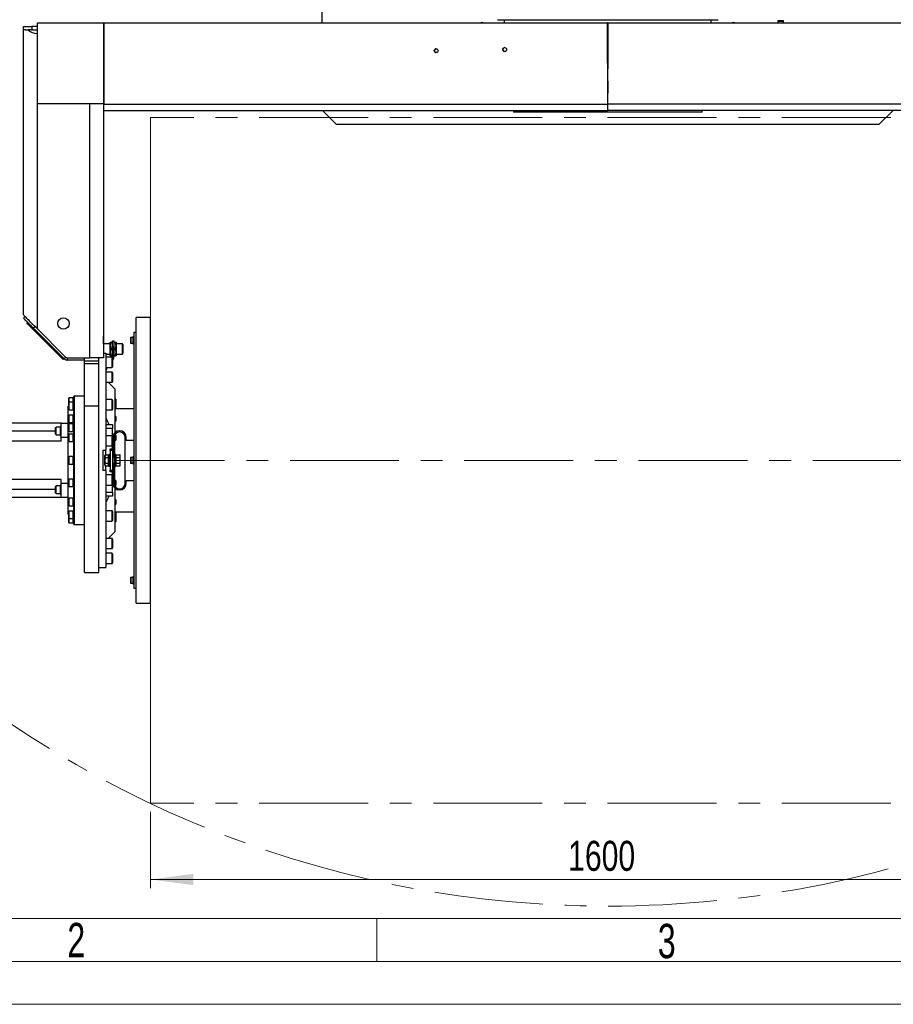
# Model space of a CAD drawing. Header units: millimetres. Extents: x 36 to 588, y 6 to 414.
# Tile 2 of 57: x 135 to 237, y 6 to 120. Entities that reach past the tile are written whole.
import ezdxf

# ---------------------------------------------------------------- set-up
doc = ezdxf.new("R2010")
doc.units = ezdxf.units.MM
doc.linetypes.add('CENTERX2', pattern=[20.32, 12.7, -2.54, 2.54, -2.54])
doc.styles.add('SLDTEXTSTYLE0', font='TXT', dxfattribs={"width": 0.7})
doc.styles.add('SLDTEXTSTYLE1', font='TXT', dxfattribs={"width": 0.75})
doc.dimstyles.new('SLDDIMSTYLE0', dxfattribs={"dimtxt": 3.5, "dimasz": 5, "dimexe": 0, "dimexo": 0.0625, "dimgap": 0.875, "dimtad": 1, "dimlfac": 15, "dimrnd": 1e-09, "dimzin": 12, "dimdsep": 46, "dimtxsty": 'SLDTEXTSTYLE1', "dimsah": 1, "dimcen": 0.09, "dimadec": 0, "dimazin": 0, "dimtfac": 1, "dimtofl": 0, "dimtmove": 0, "dimatfit": 3, "dimfxl": 1, "dimtolj": 1, "dimtzin": 12, "dimarcsym": 0})
doc.dimstyles.new('SLDDIMSTYLE5', dxfattribs={"dimtxt": 3.5, "dimasz": 5, "dimexe": 0, "dimexo": 0.0625, "dimgap": 0.875, "dimtad": 0, "dimtih": 1, "dimtoh": 1, "dimdec": 0, "dimlfac": 15, "dimrnd": 1e-09, "dimzin": 12, "dimdsep": 46, "dimtxsty": 'SLDTEXTSTYLE1', "dimsah": 1, "dimcen": 0.09, "dimadec": 0, "dimazin": 0, "dimtfac": 1, "dimtdec": 0, "dimtofl": 0, "dimtmove": 0, "dimatfit": 3, "dimfxl": 1, "dimtolj": 1, "dimtzin": 12, "dimarcsym": 0})

# ---------------------------------------------------------------- blocks, each defined once
blk = doc.blocks.new('*D14')
at = {"color": 7, "linetype": 'Continuous', "lineweight": 0}
for p, q in [((150.61, 27.95), (150.61, 19.06)), ((257.27, 27.95), (257.27, 19.06)), ((257.27, 20.06), (150.61, 20.06))]:
    blk.add_line(p, q, dxfattribs=at)
for points in [[(150.61, 20.06), (155.61, 19.41), (155.61, 20.71)], [(257.27, 20.06), (252.27, 20.71), (252.27, 19.41)]]:
    blk.add_solid(points, dxfattribs=at)
at = {"color": 7, "linetype": 'Continuous', "lineweight": 0, "insert": (199.33, 24.57), "char_height": 3.5, "attachment_point": 1, "style": 'SLDTEXTSTYLE1'}
blk.add_mtext('1600', dxfattribs=at)
blk = doc.blocks.new('*D15')
at = {"color": 7, "linetype": 'Continuous', "lineweight": 0}
for p, q in [((301.93, 218.34), (314.66, 228.32)), ((314.66, 228.32), (335.04, 228.32))]:
    blk.add_line(p, q, dxfattribs=at)
blk.add_solid([(301.93, 218.34), (306.27, 220.91), (305.47, 221.93)], dxfattribs=at)
at = {"color": 7, "linetype": 'Continuous', "lineweight": 0, "char_height": 3.5, "attachment_point": 1, "style": 'SLDTEXTSTYLE1'}
for s, insert in [('%%c', (317.83, 232.83)), ('3736', (323.11, 232.83))]:
    blk.add_mtext(s, dxfattribs=dict(at, insert=insert))

msp = doc.modelspace()

# ---------------------------------------------------------------- linework, layer by layer
at = {"color": 7, "linetype": 'Continuous', "lineweight": 30}
for p, q in [((170.607635, 162.9694695), (170.607635, 119.9983313)), ((135.807638, 119.1505665), (135.807638, 119.5505673)), ((135.807638, 119.5505673), (136.807637, 119.5505673)), ((136.807637, 119.5505673), (136.807637, 119.1505665)), ((137.4518719, 119.5505673), (136.807637, 119.5505673)), ((137.4518639, 110.5316951), (137.4518719, 119.9983611)), ((137.4518719, 119.9983611), (137.4534852, 119.9983611)), ((137.4518719, 119.9983611), (145.1733834, 119.9983552)), ((137.4534772, 110.5316951), (137.4534852, 119.9983611)), ((137.4534852, 119.9983611), (145.1750007, 119.9983552)), ((145.1750007, 119.9983552), (145.1733834, 119.9983552)), ((145.1750007, 119.9983552), (145.1749927, 110.5316872)), ((145.1984889, 119.9983552), (145.1750007, 119.9983552)), ((145.1984769, 110.5316872), (145.1984889, 119.9983552)), ((145.1984889, 119.9983552), (203.8869849, 119.9982995)), ((145.1984889, 119.9983552), (145.2250566, 119.9983552)), ((145.2250566, 119.9983552), (203.9135549, 119.9982995)), ((191.0743014, 120.3505669), (216.8076353, 120.3505669)), ((191.8743021, 120.3505669), (191.8743021, 119.9983114)), ((203.9135549, 119.9982995), (203.8869849, 119.9982995)), ((203.8869849, 119.9982995), (203.9186851, 110.4839002)), ((203.9135549, 119.9982995), (203.9237094, 116.950567)), ((203.9582273, 116.950567), (203.9683818, 119.9982995)), ((203.9632516, 110.4839002), (203.9949518, 119.9982995)), ((203.9683818, 119.9982995), (262.6568801, 119.9983552)), ((203.9683818, 119.9982995), (203.9949518, 119.9982995)), ((203.9949518, 119.9982995), (262.6834478, 119.9983552)), ((216.0076346, 119.9983114), (216.0076346, 120.3505669)), ((223.7616625, 120.1816514), (224.4283285, 120.1816514)), ((223.7839924, 120.2649846), (224.4060006, 120.2649846)), ((135.807638, 85.9172319), (135.807638, 119.1505665)), ((136.0430605, 119.1505665), (135.807638, 119.1505665)), ((136.0430605, 119.1505665), (136.349333, 119.1505665)), ((136.349333, 119.1505665), (136.4076342, 119.1505665)), ((136.807637, 119.1505665), (136.4076342, 119.1505665)), ((136.807637, 119.1505665), (137.4518719, 119.1505665)), ((137.4076333, 118.7505677), (137.4076333, 84.3172326)), ((137.4518719, 118.7505677), (137.4076333, 118.7505677)), ((203.9628919, 118.3505669), (203.9190448, 118.3505669)), ((203.9595601, 117.3505678), (203.9223766, 117.3505678)), ((203.9203374, 116.950567), (203.9409683, 116.950567)), ((203.9585605, 117.0505677), (203.9233762, 117.0505677)), ((203.9409683, 116.950567), (203.9409683, 114.6172339)), ((203.9409683, 116.950567), (203.9615993, 116.950567)), ((203.9280737, 114.6172339), (203.9409683, 114.6172339)), ((203.9314836, 114.6172339), (203.9409683, 111.7705101)), ((203.9409683, 114.6172339), (203.953863, 114.6172339)), ((203.9409683, 111.7705101), (203.9504531, 114.6172339)), ((137.4518639, 110.5316951), (137.4534772, 110.5316951)), ((145.1749927, 110.5316872), (137.4534772, 110.5316951)), ((143.5409671, 80.9172327), (143.5409671, 110.5316892)), ((145.1867944, 110.4766026), (145.1320416, 110.5316872)), ((145.1409664, 110.5227067), (145.1409664, 80.9172327)), ((145.1749927, 110.5316872), (145.1984769, 110.5316872)), ((145.1759424, 110.5316872), (145.1958225, 110.5116878)), ((145.1867467, 110.4839002), (145.1867467, 110.5116878)), ((145.1867467, 110.5116878), (145.2184326, 110.5116878)), ((145.1867467, 110.5116878), (145.2133185, 110.5116878)), ((145.1867467, 110.4839002), (203.9186851, 110.4839002)), ((145.2184326, 110.5316872), (145.1984769, 110.5316872)), ((145.2133185, 110.5116878), (145.2184326, 110.5116878)), ((145.2184326, 110.5116878), (145.2184326, 110.5316872)), ((262.6951899, 110.4839002), (203.9632516, 110.4839002)), ((145.2076362, 109.7505663), (203.9409683, 109.7505663)), ((170.6743008, 109.7505663), (172.2743021, 108.1505671)), ((196.1627937, 109.5505669), (192.9409679, 109.5505669)), ((214.9409688, 109.5505669), (196.1627937, 109.5505669)), ((262.6743005, 109.7505663), (203.9409683, 109.7505663)), ((235.6076346, 108.1505671), (237.2076359, 109.7505663)), ((172.2743021, 108.1505671), (235.6076346, 108.1505671)), ((135.8107454, 85.536998), (135.9993106, 85.7255592)), ((136.187868, 84.9713141), (136.2821546, 85.0655928)), ((148.9409691, 52.2838964), (148.9409691, 85.6172338)), ((150.6076342, 68.9505631), (150.6076342, 85.6172338)), ((136.3057183, 84.8534598), (136.187868, 84.9713141)), ((136.4000049, 84.9477425), (136.3057183, 84.8534598)), ((140.3126604, 80.8465217), (136.3057183, 84.8534598)), ((137.1778216, 84.5470483), (136.9892564, 84.358487)), ((140.54097, 80.8067773), (136.9892564, 84.358487)), ((137.4076333, 84.3172326), (140.7295313, 80.9953386)), ((148.6743019, 83.850568), (148.6743019, 80.7715311)), ((145.1409664, 83.2298492), (145.1409664, 83.4172343)), ((145.1409664, 82.5505668), (145.1409664, 83.2298492)), ((145.940968, 82.7505682), (146.0124221, 82.7505682)), ((145.940968, 82.3505654), (145.940968, 82.7505682)), ((146.0124221, 82.7505682), (146.1361812, 82.7505682)), ((146.1361812, 82.7505682), (146.2076352, 82.7505682)), ((146.2076352, 82.2172338), (146.2076352, 82.8838998)), ((146.2076352, 82.8838998), (146.3409669, 82.8838998)), ((146.3409669, 82.8838998), (146.3409669, 82.2172338)), ((146.3409669, 82.7505682), (146.4124209, 82.7505682)), ((146.4124209, 82.7505682), (146.53618, 82.7505682)), ((146.53618, 82.7505682), (146.6076341, 82.7505682)), ((146.6076341, 82.7505682), (146.6076341, 82.3505654)), ((148.3009702, 83.2441424), (148.3009702, 83.2160368)), ((148.3009702, 83.2160368), (148.3009702, 82.6441422)), ((148.5676335, 83.2774773), (148.3343011, 83.2774773)), ((148.3343011, 83.2774773), (148.3343011, 83.2462444)), ((148.3343011, 83.2462444), (148.3343011, 82.6108112)), ((148.5676335, 83.3441431), (148.5676335, 82.7750975)), ((148.5676335, 82.7750975), (148.5676335, 82.5441415)), ((145.940968, 82.5505668), (145.1409664, 82.5505668)), ((145.940968, 81.5505678), (145.940968, 82.3505654)), ((145.940968, 81.150569), (145.940968, 81.5505678)), ((146.0124221, 81.9505666), (146.1361812, 81.9505666)), ((146.2076352, 80.9130603), (146.2076352, 82.2172338)), ((146.3409669, 82.2172338), (146.2076352, 82.2172338)), ((146.3409669, 80.8839018), (146.3409669, 82.2172338)), ((146.4124209, 81.9505666), (146.53618, 81.9505666)), ((146.6076341, 82.3505654), (146.6076341, 81.5505678)), ((146.6076341, 81.5505678), (146.6076341, 81.150569)), ((147.3409699, 82.5505668), (147.3409699, 81.3505664)), ((147.4076357, 82.483901), (147.4076357, 81.4172322)), ((148.3343011, 82.6108112), (148.5676335, 82.6108112)), ((140.3126604, 80.8465217), (140.406943, 80.9408043)), ((140.4305107, 80.7286714), (140.3126604, 80.8465217)), ((140.5247933, 80.822954), (140.4305107, 80.7286714)), ((140.7295313, 80.9953386), (140.54097, 80.8067773)), ((140.9180926, 80.9172327), (140.9180926, 80.6505655)), ((140.9180926, 80.9172327), (143.5409671, 80.9172327)), ((142.9409669, 80.6505655), (140.9180926, 80.6505655)), ((142.9409669, 80.7839011), (142.9409669, 80.9172327)), ((142.9409669, 80.5172338), (142.9409669, 80.7839011)), ((144.607636, 80.5172338), (142.9409669, 80.5172338)), ((142.9409669, 80.2172318), (142.9409669, 80.5172338)), ((145.1409664, 80.9172327), (143.5409671, 80.9172327)), ((144.607636, 80.9172327), (144.5992675, 80.9172327)), ((144.607636, 80.5172338), (144.607636, 80.9172327)), ((144.607636, 80.2172318), (144.607636, 80.5172338)), ((145.1409664, 81.4395005), (145.4076336, 81.4395005)), ((145.4076336, 81.4395005), (145.4076336, 70.1253627)), ((145.4076336, 81.3505664), (145.940968, 81.3505664)), ((146.1276339, 80.9930617), (145.4076336, 80.9930617)), ((146.0124221, 81.150569), (145.940968, 81.150569)), ((146.0124221, 81.150569), (146.1361812, 81.150569)), ((146.1276339, 80.9930617), (146.1276339, 80.1634525)), ((146.2076352, 81.150569), (146.1361812, 81.150569)), ((146.2076352, 80.9130603), (146.2076352, 80.1940654)), ((146.4124209, 81.150569), (146.3409669, 81.150569)), ((146.4124209, 81.150569), (146.53618, 81.150569)), ((146.6076341, 81.150569), (146.53618, 81.150569)), ((148.6743019, 80.7715311), (148.6743019, 54.0505702)), ((144.607636, 80.2172318), (142.9409669, 80.2172318)), ((142.9409669, 75.2854123), (142.9409669, 80.2172318)), ((144.607636, 75.2854123), (144.607636, 80.2172318)), ((145.4076336, 79.7930613), (146.1276339, 79.7930613)), ((145.4076336, 79.5505657), (145.5409692, 79.5505657)), ((146.1276339, 79.2510444), (145.4076336, 79.2510444)), ((145.5409692, 79.5505657), (145.5409692, 79.7930613)), ((146.1276339, 80.1634525), (146.1276339, 79.7930613)), ((146.1276339, 79.2510444), (146.1276339, 78.2267823)), ((146.2076352, 80.1940654), (146.2076352, 79.8730626)), ((146.1276339, 78.2267823), (146.1276339, 78.051044)), ((146.2076352, 79.1710471), (146.2076352, 78.2833511)), ((146.2076352, 78.2833511), (146.2076352, 78.1310453)), ((145.4076336, 78.051044), (146.1276339, 78.051044)), ((146.4743024, 77.2839004), (146.4743024, 72.1750075)), ((141.087636, 75.6745392), (141.087636, 76.1972322)), ((141.6209664, 76.2505665), (141.1409702, 76.2505665)), ((141.1409702, 75.7278735), (141.1409702, 76.2505665)), ((141.6209664, 75.7278735), (141.6209664, 76.2505665)), ((141.6209664, 75.7278735), (141.6209664, 76.2505665)), ((141.6743007, 61.4838972), (141.6743007, 76.417233)), ((141.7076356, 76.4505679), (141.7076356, 61.4505663)), ((146.1276339, 76.0322188), (145.4076336, 76.0322188)), ((146.1276339, 76.0322188), (146.1276339, 74.8778914)), ((146.2076352, 75.9522214), (146.2076352, 74.9518011)), ((146.5698368, 76.0839), (146.4743024, 76.0839)), ((146.6209696, 76.0327671), (146.5698368, 76.0839)), ((146.5698368, 75.561207), (146.5698368, 76.0839)), ((146.6209696, 75.6017024), (146.6209696, 76.0327671)), ((141.0076346, 62.6497641), (141.0076346, 75.2513701)), ((141.0076346, 75.2513701), (141.087636, 75.2513701)), ((141.087636, 74.9145403), (141.087636, 75.6745392)), ((141.6209664, 75.7278735), (141.1409702, 75.7278735)), ((141.1409702, 74.8612061), (141.1409702, 75.7278735)), ((141.1409702, 74.8612061), (141.6209664, 74.8612061)), ((141.6209664, 74.8612061), (141.6209664, 75.7278735)), ((141.6209664, 75.1287117), (141.6209664, 75.7278735)), ((141.6209664, 74.8612061), (141.6209664, 75.1287117)), ((144.607636, 75.2854123), (142.9409669, 75.2854123)), ((142.9409669, 55.8838978), (142.9409669, 75.2854123)), ((144.607636, 55.8838978), (144.607636, 75.2854123)), ((145.4076336, 74.8322183), (146.1276339, 74.8322183)), ((146.1276339, 74.8778914), (146.1276339, 74.8322183)), ((146.2076352, 74.9518011), (146.2076352, 74.9122197)), ((146.5698368, 75.561207), (146.4743024, 75.561207)), ((146.4743024, 75.0278726), (146.5698368, 75.0278726)), ((146.6209696, 75.5100741), (146.5698368, 75.561207)), ((146.5698368, 75.0278726), (146.5698368, 75.561207)), ((146.5698368, 75.0278726), (146.6209696, 75.0790054)), ((146.5751535, 75.5558863), (146.6209696, 75.6017024)), ((146.6209696, 75.0790054), (146.6209696, 75.5100741)), ((141.087636, 73.4260375), (141.087636, 74.1860364)), ((141.6209664, 74.2393707), (141.1409702, 74.2393707)), ((141.1409702, 73.3727032), (141.1409702, 74.2393707)), ((141.6209664, 73.3727032), (141.6209664, 74.2393707)), ((141.6209664, 73.4996214), (141.6209664, 74.2393707)), ((146.5698368, 74.0727002), (146.4743024, 74.0727002)), ((146.4743024, 73.5393658), (146.5698368, 73.5393658)), ((146.6209696, 74.0215673), (146.5698368, 74.0727002)), ((146.5698368, 73.5393658), (146.5698368, 74.0727002)), ((146.5698368, 73.5393658), (146.6209696, 73.5904986)), ((146.6209696, 73.5904986), (146.6209696, 74.0215673)), ((140.207637, 73.2839003), (129.0743, 73.2839003)), ((139.5676341, 72.367904), (129.0743, 72.367904)), ((139.5676341, 71.9882463), (139.5676341, 72.7482532)), ((140.1009685, 72.8015795), (139.6209683, 72.8015795)), ((139.6209683, 71.93492), (139.6209683, 72.8015795)), ((140.1009685, 72.9015802), (140.1009685, 71.8349193)), ((140.207637, 73.2839003), (141.0076346, 73.2839003)), ((140.207637, 71.6172352), (140.207637, 73.2839003)), ((141.087636, 72.3854834), (141.087636, 73.1454824)), ((141.1409702, 73.3727032), (141.6209664, 73.3727032)), ((141.6209664, 73.1988166), (141.1409702, 73.1988166)), ((141.1409702, 72.3321492), (141.1409702, 73.1988166)), ((141.6209664, 73.3727032), (141.6209664, 73.4996214)), ((141.6209664, 72.3321492), (141.6209664, 73.1988166)), ((141.6209664, 72.7654829), (141.6209664, 73.1988166)), ((141.6209664, 72.3321492), (141.6209664, 72.7654829)), ((145.4076336, 73.1172298), (146.2076352, 73.1172298)), ((146.2076352, 72.6505651), (145.4076336, 72.6505651)), ((146.2076352, 73.1172298), (146.2076352, 72.6505651)), ((146.2076352, 71.746617), (146.2076352, 72.6505651)), ((139.6209683, 71.93492), (140.1009685, 71.93492)), ((141.0076346, 71.6172352), (140.207637, 71.6172352)), ((140.207637, 71.2012345), (140.207637, 71.6172352)), ((141.087636, 71.1983258), (141.087636, 71.9583248)), ((141.1409702, 72.3321492), (141.6209664, 72.3321492)), ((141.6209664, 72.011659), (141.1409702, 72.011659)), ((141.1409702, 71.1449916), (141.1409702, 72.011659)), ((141.6209664, 71.1449916), (141.6209664, 72.011659)), ((141.6209664, 71.1779807), (141.6209664, 72.011659)), ((146.1276339, 71.8266223), (145.4076336, 71.8266223)), ((146.1276339, 71.8266223), (146.1276339, 70.6266219)), ((146.2076352, 71.746617), (146.2076352, 70.7066193)), ((146.2409701, 71.6172352), (146.2409701, 70.2839031)), ((146.3743017, 69.2839041), (146.3743017, 71.6172352)), ((146.4743024, 71.9636415), (146.4743024, 71.2839022)), ((146.5698368, 71.8449965), (146.4743024, 71.8449965)), ((146.4743024, 71.311662), (146.5698368, 71.311662)), ((146.4743024, 69.6172371), (146.4743024, 71.2839022)), ((146.6209696, 71.7938636), (146.5698368, 71.8449965)), ((146.5698368, 71.311662), (146.5698368, 71.8449965)), ((146.5698368, 71.311662), (146.6209696, 71.3627949)), ((146.6209696, 71.3627949), (146.6209696, 71.7938636)), ((147.6743029, 66.283899), (147.6743029, 71.6172352)), ((147.8076345, 71.2839022), (147.8076345, 71.6172352)), ((148.6743019, 71.2839022), (147.8076345, 71.2839022)), ((150.6009664, 71.4439208), (150.6009664, 70.403923)), ((140.207637, 71.2012345), (129.0743, 71.2012345)), ((141.1409702, 71.1449916), (141.6209664, 71.1449916)), ((141.6209664, 71.1449916), (141.6209664, 71.1779807)), ((145.0743006, 70.1253627), (145.4076336, 70.1253627)), ((145.0743006, 70.1253627), (145.0743006, 67.7757715)), ((145.4076336, 70.6266219), (146.1276339, 70.6266219)), ((145.4076336, 69.604895), (145.4076336, 70.1253627)), ((145.9076331, 70.3005686), (146.2076352, 70.3005686)), ((145.9076331, 70.2839031), (145.9076331, 70.3005686)), ((145.9076331, 70.0839017), (145.9076331, 70.2839031)), ((145.9076331, 70.2839031), (146.2409701, 70.2839031)), ((145.9076331, 70.0839017), (145.9076331, 67.8172325)), ((146.2409701, 70.0839017), (145.9076331, 70.0839017)), ((146.2076352, 70.3005686), (146.2076352, 70.7066193)), ((146.2409701, 70.2839031), (146.2409701, 70.0839017)), ((146.2409701, 67.8172325), (146.2409701, 70.0839017)), ((141.087636, 68.5705636), (141.087636, 69.3305705)), ((141.6209664, 69.3838968), (141.1409702, 69.3838968)), ((141.1409702, 68.5172373), (141.1409702, 69.3838968)), ((141.6209664, 68.5172373), (141.6209664, 69.3838968)), ((141.6209664, 68.5172373), (141.6209664, 69.3838968)), ((145.3582492, 69.604895), (145.3076369, 69.5172364)), ((145.3076369, 69.441316), (145.3076369, 69.5172364)), ((145.3076369, 68.9505631), (145.3076369, 69.441316)), ((145.3076369, 68.4598182), (145.3076369, 68.9505631)), ((145.3582492, 69.604895), (145.7476344, 69.604895)), ((145.3582492, 69.277729), (145.7476344, 69.277729)), ((145.7476344, 69.441316), (145.7476344, 69.604895)), ((145.7743015, 69.5172364), (145.7476344, 69.5172364)), ((145.7476344, 69.277729), (145.7476344, 69.441316)), ((145.7476344, 68.9505631), (145.7476344, 69.277729)), ((145.7476344, 68.6234051), (145.7476344, 68.9505631)), ((145.7743015, 69.6172371), (145.7743015, 68.2838971)), ((146.4409676, 69.2839041), (146.2409701, 69.2839041)), ((146.4409676, 68.2838971), (146.4409676, 69.6172371)), ((146.5743031, 68.2838971), (146.5743031, 69.6172371)), ((146.6249154, 69.604895), (147.0570213, 69.604895)), ((146.6249154, 69.277729), (147.0570213, 69.277729)), ((147.1076336, 69.441316), (147.1076336, 69.5172364)), ((147.1076336, 68.9505631), (147.1076336, 69.441316)), ((147.1076336, 68.4598182), (147.1076336, 68.9505631)), ((148.3009702, 69.2505652), (148.3009702, 68.650569)), ((148.5676335, 69.2839041), (148.3343011, 69.2839041)), ((148.3343011, 69.2839041), (148.3343011, 68.6172301)), ((148.5676335, 69.3505659), (148.5676335, 68.5505683)), ((150.6076342, 52.2838964), (150.6076342, 68.9505631)), ((141.1409702, 68.5172373), (141.6209664, 68.5172373)), ((145.4076336, 67.7757715), (145.0743006, 67.7757715)), ((145.3076369, 68.3838978), (145.3076369, 68.4598182)), ((145.3076369, 68.3838978), (145.3582492, 68.2962392)), ((145.3582492, 68.6234051), (145.7476344, 68.6234051)), ((145.3582492, 68.2962392), (145.7476344, 68.2962392)), ((145.4076336, 67.7757715), (145.4076336, 68.2962392)), ((145.4076336, 67.7757715), (145.4076336, 56.4616337)), ((145.7476344, 68.4598182), (145.7476344, 68.6234051)), ((145.7476344, 68.2962392), (145.7476344, 68.4598182)), ((145.7476344, 68.3838978), (145.7743015, 68.3838978)), ((145.9076331, 67.8172325), (146.2409701, 67.8172325)), ((145.9076331, 67.6172311), (145.9076331, 67.8172325)), ((146.2409701, 68.6172301), (146.4409676, 68.6172301)), ((146.2409701, 67.8172325), (146.2409701, 67.6172311)), ((146.3743017, 66.283899), (146.3743017, 68.6172301)), ((146.4743024, 66.617232), (146.4743024, 68.2838971)), ((146.6249154, 68.6234051), (147.0570213, 68.6234051)), ((146.6249154, 68.2962392), (147.0570213, 68.2962392)), ((147.1076336, 68.3838978), (147.1076336, 68.4598182)), ((148.3343011, 68.6172301), (148.5676335, 68.6172301)), ((150.6009664, 68.8712571), (150.6009664, 68.6310822)), ((150.6009664, 67.8618724), (150.6009664, 67.7922064)), ((150.6009664, 67.770566), (150.6009664, 66.9905637)), ((140.207637, 66.6998997), (129.0743, 66.6998997)), ((140.207637, 66.283899), (140.207637, 66.6998997)), ((141.087636, 65.9428094), (141.087636, 66.7028084)), ((141.6209664, 66.7561426), (141.1409702, 66.7561426)), ((141.1409702, 65.8894752), (141.1409702, 66.7561426)), ((141.6209664, 65.8894752), (141.6209664, 66.7561426)), ((141.6209664, 65.8894752), (141.6209664, 66.7561426)), ((146.1276339, 67.2745123), (145.4076336, 67.2745123)), ((146.2409701, 67.6172311), (145.9076331, 67.6172311)), ((145.9076331, 67.6005656), (145.9076331, 67.6172311)), ((146.2076352, 67.6005656), (145.9076331, 67.6005656)), ((146.1276339, 67.2745123), (146.1276339, 66.0745118)), ((146.2076352, 67.1945149), (146.2076352, 67.6005656)), ((146.2076352, 67.1945149), (146.2076352, 66.1545172)), ((146.2409701, 67.6172311), (146.2409701, 66.283899)), ((146.4743024, 66.617232), (146.4743024, 65.9374927)), ((147.8076345, 66.617232), (148.6743019, 66.617232)), ((147.8076345, 66.283899), (147.8076345, 66.617232)), ((150.6009664, 66.9905637), (150.6009664, 66.7305683)), ((139.5676341, 65.5332301), (129.0743, 65.5332301)), ((139.5676341, 65.152881), (139.5676341, 65.9128879)), ((140.1009685, 65.9662142), (139.6209683, 65.9662142)), ((139.6209683, 65.0995547), (139.6209683, 65.9662142)), ((140.1009685, 66.0662149), (140.1009685, 65.5328805)), ((140.1009685, 65.5328805), (140.1009685, 64.999554)), ((140.207637, 66.283899), (141.0076346, 66.283899)), ((140.207637, 64.6172339), (140.207637, 66.283899)), ((141.1409702, 65.8894752), (141.6209664, 65.8894752)), ((145.4076336, 66.0745118), (146.1276339, 66.0745118)), ((146.2076352, 65.250569), (146.2076352, 66.1545172)), ((146.5698368, 66.5894721), (146.4743024, 66.5894721)), ((146.4743024, 66.0561377), (146.5698368, 66.0561377)), ((146.4743024, 65.7261267), (146.4743024, 60.6172298)), ((146.6209696, 66.5383393), (146.5698368, 66.5894721)), ((146.5698368, 66.0561377), (146.5698368, 66.5894721)), ((146.5698368, 66.0561377), (146.6209696, 66.1072706)), ((146.6209696, 66.1072706), (146.6209696, 66.5383393)), ((140.207637, 64.6172339), (129.0743, 64.6172339)), ((139.6209683, 65.0995547), (140.1009685, 65.0995547)), ((141.0076346, 64.6172339), (140.207637, 64.6172339)), ((141.087636, 63.7150977), (141.087636, 64.4750967)), ((141.6209664, 64.5284309), (141.1409702, 64.5284309)), ((141.1409702, 63.6617635), (141.1409702, 64.5284309)), ((141.6209664, 63.6617635), (141.6209664, 64.5284309)), ((141.6209664, 63.6617635), (141.6209664, 64.5284309)), ((145.4076336, 65.250569), (146.2076352, 65.250569)), ((146.2076352, 64.7838964), (145.4076336, 64.7838964)), ((146.2076352, 65.250569), (146.2076352, 64.7838964)), ((146.5698368, 64.3617684), (146.4743024, 64.3617684)), ((146.6209696, 64.3106356), (146.5698368, 64.3617684)), ((146.5698368, 63.828434), (146.5698368, 64.3617684)), ((141.1409702, 63.6617635), (141.6209664, 63.6617635)), ((146.4743024, 63.828434), (146.5698368, 63.828434)), ((146.5698368, 63.828434), (146.6209696, 63.8795668)), ((146.6209696, 63.8795668), (146.6209696, 64.3106356)), ((141.087636, 62.6497641), (141.0076346, 62.6497641)), ((141.087636, 62.2265949), (141.087636, 62.9865939)), ((141.087636, 61.7039019), (141.087636, 62.2265949)), ((141.6209664, 63.0399281), (141.1409702, 63.0399281)), ((141.1409702, 62.1732607), (141.1409702, 63.0399281)), ((141.1409702, 62.1732607), (141.6209664, 62.1732607)), ((141.1409702, 61.6505677), (141.1409702, 62.1732607)), ((141.6209664, 62.1732607), (141.6209664, 63.0399281)), ((141.6209664, 62.1732607), (141.6209664, 63.0399281)), ((141.6209664, 61.6505677), (141.6209664, 62.1732607)), ((141.6209664, 61.6505677), (141.6209664, 62.1732607)), ((146.1276339, 63.0689119), (145.4076336, 63.0689119)), ((146.1276339, 63.0689119), (146.1276339, 61.8689114)), ((146.2076352, 62.9889145), (146.2076352, 61.9489168)), ((146.5698368, 62.8732576), (146.4743024, 62.8732576)), ((146.4743024, 62.3399312), (146.5698368, 62.3399312)), ((146.6209696, 62.8221248), (146.5698368, 62.8732576)), ((146.5698368, 62.3399312), (146.5698368, 62.8732576)), ((146.5698368, 62.3399312), (146.6209696, 62.391064)), ((146.5698368, 61.8172302), (146.5698368, 62.3399312)), ((146.6209696, 62.2994318), (146.5751535, 62.3452479)), ((146.6209696, 62.391064), (146.6209696, 62.8221248)), ((146.6209696, 61.868371), (146.6209696, 62.2994318)), ((141.1409702, 61.6505677), (141.6209664, 61.6505677)), ((145.4076336, 61.8689114), (146.1276339, 61.8689114)), ((146.4743024, 61.8172302), (146.5698368, 61.8172302)), ((146.5698368, 61.8172302), (146.6209696, 61.868371)), ((146.1276339, 59.8500862), (145.4076336, 59.8500862)), ((146.1276339, 59.8500862), (146.1276339, 58.6500858)), ((146.2076352, 59.7700888), (146.2076352, 58.7300911)), ((145.4076336, 58.6500858), (146.1276339, 58.6500858)), ((146.1276339, 58.1080729), (145.4076336, 58.1080729)), ((146.1276339, 58.1080729), (146.1276339, 56.9080725)), ((146.2076352, 58.0280755), (146.2076352, 56.9880699)), ((144.607636, 56.4616337), (145.4076336, 56.4616337)), ((145.4076336, 56.9080725), (146.1276339, 56.9080725)), ((145.4076336, 56.6839034), (145.4076336, 56.4616337)), ((148.3009702, 55.256992), (148.3009702, 54.6569878)), ((148.5676335, 55.2903229), (148.3343011, 55.2903229)), ((148.3343011, 55.2903229), (148.3343011, 54.6236569)), ((148.5676335, 55.3569927), (148.5676335, 54.5569871)), ((148.3343011, 54.6236569), (148.5676335, 54.6236569))]:
    msp.add_line(p, q, dxfattribs=at)
at = {"color": 7, "linetype": 'CENTERX2', "lineweight": 0}
for p, q in [((257.2743017, 108.9505671), (150.607635, 108.9505671)), ((260.8743017, 68.9505671), (145.919416, 68.9505671)), ((257.2743017, 28.9505671), (150.607635, 28.9505671))]:
    msp.add_line(p, q, dxfattribs=at)
at = {"color": 7, "linetype": 'Continuous', "lineweight": 0}
msp.add_line((150.607635, 28.9505671), (150.607635, 108.9505671), dxfattribs=at)
at = {"color": 1, "linetype": 'Continuous', "lineweight": 0}
for p, q in [((393.7247305, 15.4991316), (46.5, 15.5)), ((177, 15.5), (177, 10.5)), ((583.5, 10.5), (41.5, 10.5))]:
    msp.add_line(p, q, dxfattribs=at)
at = {"color": 7, "linetype": 'Continuous', "lineweight": 15}
msp.add_line((588.5, 5.5), (36.5, 5.5), dxfattribs=at)
at = {"color": 7, "linetype": 'Continuous', "lineweight": 30, "flags": 128}
for points in [[(137.4076333, 84.3172326), (137.2403906, 84.4844793), (137.0749758, 84.6498941), (136.9132088, 84.8116611), (136.7568539, 84.968012), (136.6076356, 85.1172342), (136.4671753, 85.2576906), (136.3370226, 85.3878433), (136.2186001, 85.5062658), (136.1132111, 85.6116627), (136.0219922, 85.7028737), (135.9459605, 85.7789054), (135.8859426, 85.8389233), (135.8425981, 85.8822718), (135.8164039, 85.90847), (135.807638, 85.9172319)], [(136.9892564, 84.358487), (136.8472066, 84.5005407), (136.7072231, 84.6405242), (136.5713563, 84.776391), (136.4415771, 84.9061702), (136.319785, 85.0279584), (136.20776, 85.1399833), (136.1071315, 85.2406158), (136.0193616, 85.3283817), (135.945738, 85.4020054), (135.8873334, 85.4604139), (135.8449902, 85.5027531), (135.8193364, 85.5284069), (135.8107454, 85.536998)], [(146.0124221, 82.7505682), (145.9605819, 82.5545961), (145.940968, 82.3505654)], [(146.4124209, 82.7505682), (146.3605808, 82.5545961), (146.3409669, 82.3505654)], [(146.0124221, 81.9505666), (145.9605819, 81.7545945), (145.940968, 81.5505678)], [(146.1361812, 81.9505666), (146.1880213, 82.1465387), (146.2076352, 82.3505654)], [(146.1361812, 81.150569), (146.1880213, 81.3465371), (146.2076352, 81.5505678)], [(146.4124209, 81.9505666), (146.3605808, 81.7545945), (146.3409669, 81.5505678)], [(146.53618, 81.9505666), (146.5880241, 82.1465387), (146.6076341, 82.3505654)], [(146.53618, 81.150569), (146.5880241, 81.3465371), (146.6076341, 81.5505678)], [(145.3582492, 69.604895), (145.3215248, 69.5247545), (145.3076369, 69.441316)], [(145.3582492, 69.277729), (145.3396605, 69.2073558), (145.3076369, 68.9505631)], [(145.3076369, 68.9505631), (145.3108039, 68.8714956), (145.3582492, 68.6234051)], [(145.3582492, 68.6234051), (145.3215248, 68.5432568), (145.3076369, 68.4598182)]]:
    msp.add_lwpolyline(points, dxfattribs=at)
at = {"color": 7, "linetype": 'CENTERX2', "lineweight": 0}
msp.add_circle((203.9480472, 141.4839004), 124.5288743, dxfattribs=at)
at = {"color": 7, "linetype": 'Continuous', "lineweight": 30}
for centre, radius in [((183.9415781, 116.731549), 0.2265169), ((191.9239102, 116.8648826), 0.2265164), ((140.4743017, 84.9172337), 0.6666667)]:
    msp.add_circle(centre, radius, dxfattribs=at)
for centre, radius, start, end in [((189.2743017, 119.4839004), 0.5333333, 74.692668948, 105.307222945), ((218.607635, 119.4839004), 0.5333333, 74.692777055, 105.307331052), ((137.407635, 120.3505671), 1.6, 228.590377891, 270), ((183.9687404, 116.7319231), 0.2264075, 93.424828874, 180.068836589), ((183.9687822, 116.7314184), 0.2264492, 179.94111907, 266.565215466), ((191.951071, 116.8652575), 0.2264066, 93.424613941, 180.069051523), ((191.9511112, 116.8647496), 0.2264467, 179.940531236, 266.5658033), ((144.9950467, 82.3403395), 1.2126316, 0.483171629, 19.773105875), ((145.3950456, 82.3403395), 1.2126316, 0.483171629, 19.773105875), ((148.3343017, 83.2441432), 0.0333333, 90, 180), ((147.1535305, 82.3607908), 1.2126056, 180.483154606, 199.773319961), ((147.1535305, 81.5607931), 1.2126056, 180.483154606, 199.773319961), ((144.9950728, 81.5403424), 1.2126056, 0.483154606, 19.773319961), ((147.5536768, 82.3608171), 1.2127533, 180.484340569, 199.772133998), ((147.5536768, 81.5608195), 1.2127533, 180.484340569, 199.772133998), ((145.3950716, 81.5403424), 1.2126056, 0.483154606, 19.773319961), ((148.3343017, 82.6441432), 0.0333333, 180, 270), ((140.918092, 81.1839004), 0.5333333, 225, 270), ((140.918092, 81.1839004), 0.2666667, 225, 270), ((146.127635, 80.913062), 0.08, 0, 90), ((146.0743017, 80.8839004), 0.2666667, 300, 0), ((146.127635, 79.873062), 0.08, 270, 0), ((146.127635, 79.1710459), 0.08, 0, 90), ((146.127635, 78.1310459), 0.08, 270, 0), ((141.1409683, 76.1972337), 0.0533333, 90, 180), ((146.127635, 75.9522198), 0.08, 0, 90), ((141.1409683, 75.6745398), 0.0533333, 90, 180), ((141.1409683, 74.9145398), 0.0533333, 180, 270), ((146.127635, 74.9122198), 0.08, 270, 0), ((141.1409683, 74.1860336), 0.0533333, 90, 180), ((139.6209683, 72.7482498), 0.0533333, 90, 180), ((141.1409683, 73.4260336), 0.0533333, 180, 270), ((141.1409683, 73.1454827), 0.0533333, 90, 180), ((141.1409683, 72.3854827), 0.0533333, 180, 270), ((147.0243017, 71.6172337), 0.7833333, 0, 180), ((139.6209683, 71.9882498), 0.0533333, 180, 270), ((141.1409683, 71.9583266), 0.0533333, 90, 180), ((146.127635, 71.7466208), 0.08, 360, 90), ((147.0243017, 71.6172337), 0.65, 0, 180), ((141.1409683, 71.1983266), 0.0533333, 180, 270), ((146.127635, 70.7066208), 0.08, 270, 360), ((141.1409683, 69.3305671), 0.0533333, 90, 180), ((145.6190728, 69.4480484), 0.3115087, 181.238394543, 213.144777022), ((148.3343017, 69.2505671), 0.0333333, 90, 180), ((141.1409683, 68.5705671), 0.0533333, 180, 270), ((145.6190271, 68.4665448), 0.3114628, 181.237496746, 213.147246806), ((148.3343017, 68.6505671), 0.0333333, 180, 270), ((141.1409683, 66.7028075), 0.0533333, 90, 180), ((146.127635, 67.1945133), 0.08, 360, 90), ((139.6209683, 65.9128843), 0.0533333, 90, 180), ((141.1409683, 65.9428075), 0.0533333, 180, 270), ((146.127635, 66.1545133), 0.08, 270, 360), ((147.0243017, 66.2839004), 0.7833333, 180, 0), ((147.0243017, 66.2839004), 0.65, 180, 0), ((139.6209683, 65.1528843), 0.0533333, 180, 270), ((141.1409683, 64.4751005), 0.0533333, 90, 180), ((141.1409683, 63.7151005), 0.0533333, 180, 270), ((141.1409683, 62.9865943), 0.0533333, 90, 180), ((141.1409683, 62.2265943), 0.0533333, 180, 270), ((146.127635, 62.9889143), 0.08, 360, 90), ((141.1409683, 61.7039004), 0.0533333, 180, 270), ((146.127635, 61.9489143), 0.08, 270, 360), ((146.127635, 59.7700882), 0.08, 360, 90), ((146.127635, 58.7300882), 0.08, 270, 360), ((146.127635, 58.0280721), 0.08, 360, 90), ((146.127635, 56.9880721), 0.08, 270, 360), ((148.3343017, 55.256991), 0.0333333, 90, 180), ((148.3343017, 54.656991), 0.0333333, 180, 270)]:
    msp.add_arc(centre, radius, start, end, dxfattribs=at)
for points in [[(223.7839924, 120.2649846), (223.7616625, 120.1816514)], [(223.7616625, 120.1816514), (223.7616625, 119.9983174)], [(224.4283285, 120.1816514), (224.4060006, 120.2649846)], [(224.4283305, 119.9983194), (224.4283285, 120.1816514)], [(203.9186851, 110.4839002), (203.9409683, 110.4839002)], [(203.9632516, 110.4839002), (203.9409683, 110.4839002)], [(192.9409679, 109.7505663), (192.9409679, 109.5505669)], [(203.934348, 109.9653556), (203.9409683, 110.0650206)], [(203.9475887, 109.9653556), (203.9409683, 110.0650206)], [(203.9409683, 109.7505663), (203.9409683, 109.9505677)], [(203.9409683, 109.7505663), (203.9409683, 109.9505677)], [(214.9409688, 109.5505669), (214.9409688, 109.7505663)], [(150.6076342, 85.6172338), (148.9409691, 85.6172338)], [(148.9409691, 83.850568), (148.6743019, 83.850568)], [(148.6743019, 83.3441431), (148.5676335, 83.3441431)], [(147.3409699, 82.5505668), (146.6076341, 82.5505668)], [(147.4076357, 82.483901), (147.3409699, 82.5505668)], [(148.5676335, 82.5441415), (148.6743019, 82.5441415)], [(146.6076341, 81.3505664), (147.3409699, 81.3505664)], [(147.3409699, 81.3505664), (147.4076357, 81.4172322)], [(146.4743024, 77.2839004), (145.7071549, 78.051044)], [(141.6743007, 76.2505665), (141.6209664, 76.2505665)], [(141.7076356, 76.4505679), (141.6743007, 76.417233)], [(142.9409669, 76.4505679), (141.7076356, 76.4505679)], [(141.6743007, 75.7278735), (141.6209664, 75.7278735)], [(141.6209664, 74.8612061), (141.6743007, 74.8612061)], [(148.6743019, 74.9505653), (146.4743024, 74.9505653)], [(141.6743007, 74.2393707), (141.6209664, 74.2393707)], [(140.207637, 72.9015802), (140.1009685, 72.9015802)], [(141.6209664, 73.3727032), (141.6743007, 73.3727032)], [(141.6743007, 73.1988166), (141.6209664, 73.1988166)], [(140.1009685, 71.8349193), (140.207637, 71.8349193)], [(141.6209664, 72.3321492), (141.6743007, 72.3321492)], [(141.6743007, 72.011659), (141.6209664, 72.011659)], [(146.2076352, 72.09985), (146.2880498, 71.8674555)], [(141.6209664, 71.1449916), (141.6743007, 71.1449916)], [(141.6743007, 69.3838968), (141.6209664, 69.3838968)], [(145.9076331, 69.6172371), (145.7743015, 69.6172371)], [(146.5743031, 69.6172371), (146.4409676, 69.6172371)], [(146.6249154, 69.604895), (146.5743031, 69.5172364)], [(147.1076336, 69.5172364), (147.0570213, 69.604895)], [(148.6743019, 69.3505659), (148.5676335, 69.3505659)], [(141.6209664, 68.5172373), (141.6743007, 68.5172373)], [(145.7743015, 68.2838971), (145.9076331, 68.2838971)], [(146.4409676, 68.2838971), (146.5743031, 68.2838971)], [(146.5743031, 68.3838978), (146.6249154, 68.2962392)], [(147.0570213, 68.2962392), (147.1076336, 68.3838978)], [(148.5676335, 68.5505683), (148.6743019, 68.5505683)], [(141.6743007, 66.7561426), (141.6209664, 66.7561426)], [(146.4743024, 66.617232), (146.3659412, 66.278471)], [(140.207637, 66.0662149), (140.1009685, 66.0662149)], [(141.6209664, 65.8894752), (141.6743007, 65.8894752)], [(140.1009685, 64.999554), (140.207637, 64.999554)], [(141.6743007, 64.5284309), (141.6209664, 64.5284309)], [(145.7827217, 64.7838964), (145.4076336, 64.0149806)], [(141.6209664, 63.6617635), (141.6743007, 63.6617635)], [(141.6743007, 63.0399281), (141.6209664, 63.0399281)], [(141.6209664, 62.1732607), (141.6743007, 62.1732607)], [(146.4743024, 62.9505688), (148.6743019, 62.9505688)], [(141.6209664, 61.6505677), (141.6743007, 61.6505677)], [(141.6743007, 61.4838972), (141.7076356, 61.4505663)], [(141.7076356, 61.4505663), (142.9409669, 61.4505663)], [(145.7071549, 59.8500862), (146.4743024, 60.6172298)], [(142.9409669, 55.8838978), (144.607636, 55.8838978)], [(148.6743019, 55.3569927), (148.5676335, 55.3569927)], [(148.5676335, 54.5569871), (148.6743019, 54.5569871)], [(148.6743019, 54.0505702), (148.9409691, 54.0505702)], [(148.9409691, 52.2838964), (150.6076342, 52.2838964)]]:
    msp.add_open_spline(points, degree=1, dxfattribs=at)
for points, knots in [([(145.2010161, 109.9653556), (145.1988874, 110.0012242), (145.1946301, 110.0729617), (145.1902012, 110.2016953), (145.1872898, 110.3398523), (145.1869278, 110.4358845), (145.1867467, 110.4839002)], [0, 0, 0, 0, 0.2499986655, 0.4999994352, 0.7500020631, 1, 1, 1, 1]), ([(203.9186851, 110.4839002), (203.9189814, 110.4358846), (203.9195739, 110.3398533), (203.922839, 110.201696), (203.9276152, 110.0729584), (203.9321037, 110.0012237), (203.934348, 109.9653556)], [0, 0, 0, 0, 0.2499983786, 0.4999979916, 0.749994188, 1, 1, 1, 1]), ([(203.9475887, 109.9653556), (203.949833, 110.0012237), (203.9543215, 110.0729584), (203.9590977, 110.201696), (203.9623628, 110.3398533), (203.9629553, 110.4358846), (203.9632516, 110.4839002)], [0, 0, 0, 0, 0.2500058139, 0.5000020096, 0.750001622, 1, 1, 1, 1]), ([(145.2076362, 109.7505663), (145.2067653, 109.7532757), (145.2050237, 109.7586943), (145.2028037, 109.8025969), (145.201207, 109.869247), (145.2010797, 109.9333194), (145.2010161, 109.9653556)], [0, 0, 0, 0, 0.2500011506, 0.4999994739, 0.7499990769, 1, 1, 1, 1]), ([(203.934348, 109.9653556), (203.9344119, 109.9333192), (203.9345397, 109.8692459), (203.9361349, 109.8025971), (203.938356, 109.7586939), (203.9400976, 109.7532755), (203.9409683, 109.7505663)], [0, 0, 0, 0, 0.2499952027, 0.4999944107, 0.7499923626, 1, 1, 1, 1]), ([(203.9409683, 109.7505663), (203.9418391, 109.7532755), (203.9435807, 109.7586939), (203.9458018, 109.8025971), (203.947397, 109.8692459), (203.9475248, 109.9333192), (203.9475887, 109.9653556)], [0, 0, 0, 0, 0.2500076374, 0.5000055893, 0.7500047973, 1, 1, 1, 1]), ([(145.4076336, 73.8861535), (145.5026176, 73.7036749), (145.634462, 73.4503818), (145.7515643, 73.1900203), (145.7843032, 73.1172298)], [0, 0, 0, 0, 0.7204249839, 1, 1, 1, 1]), ([(146.3743455, 71.6180696), (146.3754336, 71.6149311), (146.4135194, 71.5050755), (146.4443514, 71.3928862), (146.4743024, 71.2839022)], [0, 0, 0, 0, 0.0285697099, 1, 1, 1, 1]), ([(146.6249154, 69.604895), (146.6045419, 69.56426), (146.5775004, 69.5103259), (146.5749356, 69.4549665), (146.5743031, 69.441316)], [0, 0, 0, 0, 0.7534196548, 1, 1, 1, 1]), ([(146.5743031, 69.441316), (146.5803922, 69.3986498), (146.5882972, 69.343259), (146.6180748, 69.2899706), (146.6249154, 69.277729)], [0, 0, 0, 0, 0.7702770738, 1, 1, 1, 1]), ([(146.6249154, 69.277729), (146.6107695, 69.2245982), (146.5822171, 69.1173578), (146.5769571, 69.0064986), (146.5743031, 68.9505631)], [0, 0, 0, 0, 0.4954370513, 1, 1, 1, 1]), ([(146.5743031, 68.9505631), (146.5743631, 68.9428095), (146.574817, 68.8840835), (146.5858745, 68.7733593), (146.6118227, 68.6736937), (146.6249154, 68.6234051)], [0, 0, 0, 0, 0.0700803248, 0.5307871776, 1, 1, 1, 1]), ([(147.1076336, 69.441316), (147.1070011, 69.4549665), (147.1044363, 69.5103259), (147.0773948, 69.56426), (147.0570213, 69.604895)], [0, 0, 0, 0, 0.2465803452, 1, 1, 1, 1]), ([(147.0570213, 69.277729), (147.0638619, 69.2899706), (147.0936395, 69.343259), (147.1015445, 69.3986498), (147.1076336, 69.441316)], [0, 0, 0, 0, 0.2297229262, 1, 1, 1, 1]), ([(147.1076336, 68.9505631), (147.1075737, 68.9583194), (147.1071201, 69.017048), (147.0960622, 69.1277749), (147.070114, 69.2274404), (147.0570213, 69.277729)], [0, 0, 0, 0, 0.070102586, 0.53079841, 1, 1, 1, 1]), ([(147.0570213, 68.6234051), (147.0711672, 68.676536), (147.0997189, 68.7837738), (147.1049794, 68.8946303), (147.1076336, 68.9505631)], [0, 0, 0, 0, 0.495448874, 1, 1, 1, 1]), ([(146.6249154, 68.6234051), (146.6107695, 68.5968368), (146.5822187, 68.5432135), (146.5769576, 68.4877843), (146.5743031, 68.4598182)], [0, 0, 0, 0, 0.4954629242, 1, 1, 1, 1]), ([(146.5743031, 68.4598182), (146.5743631, 68.45594), (146.5748168, 68.4265703), (146.5858749, 68.371212), (146.6118227, 68.3213823), (146.6249154, 68.2962392)], [0, 0, 0, 0, 0.07008900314, 0.53078600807, 1, 1, 1, 1]), ([(147.1076336, 68.4598182), (147.1075737, 68.4636964), (147.1071199, 68.4930674), (147.0960622, 68.5484209), (147.070114, 68.5982584), (147.0570213, 68.6234051)], [0, 0, 0, 0, 0.0700867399, 0.5307895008, 1, 1, 1, 1]), ([(147.0570213, 68.2962392), (147.0711672, 68.3228047), (147.099719, 68.376424), (147.1049794, 68.4318519), (147.1076336, 68.4598182)], [0, 0, 0, 0, 0.4954468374, 1, 1, 1, 1]), ([(146.2857014, 66.0276149), (146.2708795, 65.9769708), (146.2485855, 65.9007961), (146.2179148, 65.8276511), (146.2076352, 65.8031359)], [0, 0, 0, 0, 0.6648412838, 1, 1, 1, 1])]:
    msp.add_open_spline(points, degree=3, knots=knots, dxfattribs=at)

# ---------------------------------------------------------------- texts
at = {"color": 1, "linetype": 'Continuous', "lineweight": 0, "char_height": 4, "attachment_point": 1, "style": 'SLDTEXTSTYLE0'}
for s, insert in [('2', (140.9286345, 14.9956976)), ('3', (209.781042, 14.881841))]:
    msp.add_mtext(s, dxfattribs=dict(at, insert=insert))

# ---------------------------------------------------------------- dimensions: what is measured, and where the dimension line sits
at = {"color": 7, "linetype": 'Continuous', "lineweight": 0}
dim = msp.add_diameter_dim_2p(p1=(105.9627255, 64.6313322), p2=(301.933369, 218.3364686), dimstyle='SLDDIMSTYLE5', dxfattribs=at)
dim.commit()
dim.dimension.update_dxf_attribs({"geometry": '*D15', "text_midpoint": (325.6416753, 231.0933284), "dimtype": 163})
dim = msp.add_linear_dim(base=(150.607635, 20.059057), p1=(257.2743017, 28.9505671), p2=(150.607635, 28.9505671), dimstyle='SLDDIMSTYLE0', dxfattribs=at)
dim.commit()
dim.dimension.update_dxf_attribs({"geometry": '*D14', "text_midpoint": (204.5021286, 20.059057), "dimtype": 160})

doc.saveas('drawing.dxf')
